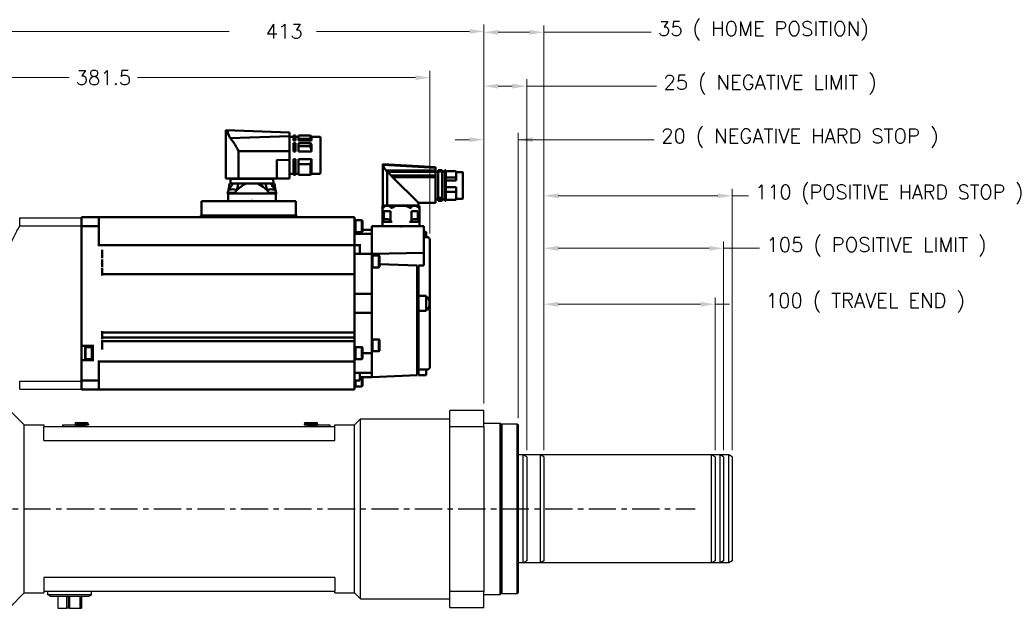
# Model space of a CAD drawing. Extents: x 25137 to 26822, y -9043 to -7855.
# Tile 3 of 21: x 25639 to 26214, y -8673 to -8330. Entities that reach past the tile are written whole.
import ezdxf

# ---------------------------------------------------------------- set-up
doc = ezdxf.new("R2010")
doc.units = 0
doc.header["$LTSCALE"] = 25.4
doc.linetypes.add('CENTER', pattern=[2, 1.25, -0.25, 0.25, -0.25])
doc.layers.get('0').update_dxf_attribs({"linetype": 'CONTINUOUS'})
doc.layers.get('Defpoints').update_dxf_attribs({"linetype": 'CONTINUOUS'})
for name, color, linetype, lineweight in [('2d ConnectionPoints', 7, 'CONTINUOUS', 50), ('AM_0', 7, 'CONTINUOUS', 50), ('ATA-DIM', 252, 'CONTINUOUS', 25)]:
    doc.layers.add(name, color=color, linetype=linetype, lineweight=lineweight)
doc.layers.add('ATA-CENTER', color=133, linetype='CENTER')
doc.styles.get("Standard").update_dxf_attribs({"font": 'simplex.shx'})
doc.dimstyles.new('ata_A1', dxfattribs={"dimtxt": 4.2, "dimasz": 4.2, "dimexe": 2, "dimexo": 2, "dimgap": 2, "dimtad": 0, "dimtih": 1, "dimtoh": 1, "dimdec": 6, "dimdsep": 46, "dimtxsty": 'Standard', "dimcen": 0, "dimclrd": 252, "dimclre": 252, "dimclrt": 4, "dimadec": 6, "dimazin": 2, "dimtfac": 1, "dimtdec": 6, "dimtofl": 0, "dimtmove": 0, "dimatfit": 3, "dimfxl": 0, "dimtolj": 1, "dimtzin": 0, "dimlwd": 0, "dimlwe": 0, "dimarcsym": 0})

# ---------------------------------------------------------------- blocks, each defined once
blk = doc.blocks.new('1_AGC047N0000150A000_EC_0_in_MSMF204L1H9M_0')
at = {"layer": 'AM_0'}
for p, q in [((-206.75, 79.14), (-176.23, 80.94)), ((-196.75, 80.1), (-176, 81.35)), ((-176, 81.35), (-176, 57.1)), ((-222.75, 76.42), (-222.75, 61.28)), ((-218.85, 76.62), (-222.55, 76.62)), ((-218.85, 77.25), (-218.85, 71.72)), ((-212.75, 77.25), (-218.85, 77.25)), ((-212.15, 77.85), (-212.75, 77.85)), ((-212.75, 77.85), (-212.75, 59.85)), ((-212.15, 76.9), (-212.75, 76.9)), ((-212.15, 77.85), (-212.15, 59.85)), ((-210.65, 76.95), (-212.15, 76.95)), ((-208.25, 77.85), (-210.65, 77.85)), ((-210.65, 77.85), (-210.65, 59.85)), ((-208.25, 76.9), (-210.65, 76.9)), ((-208.25, 77.85), (-208.25, 61.52)), ((-206.75, 76.85), (-208.25, 76.85)), ((-196.75, 80.1), (-206.75, 79.49)), ((-206.75, 79.5), (-206.75, 58.6)), ((-206.75, 77.6), (-177.82, 77.6)), ((-206.75, 76.8), (-178.54, 76.8)), ((-178.58, 76.77), (-180.78, 74.57)), ((-178.58, 76.77), (-178.54, 76.8)), ((-178.58, 76.77), (-178.58, 57.1)), ((-218.85, 73.38), (-212.75, 73.38)), ((-218.85, 71.72), (-212.75, 71.72)), ((-206.75, 74.57), (-180.78, 74.57)), ((-206.75, 73.68), (-181.67, 73.68)), ((-181.67, 73.68), (-196.75, 58.6)), ((-218.85, 67.77), (-218.85, 60.45)), ((-218.85, 67.77), (-212.75, 67.77)), ((-218.85, 65.08), (-212.75, 65.08)), ((-222.55, 61.08), (-218.85, 61.08)), ((-218.85, 60.45), (-212.75, 60.45)), ((-212.15, 61.52), (-212.75, 61.52)), ((-212.15, 61.2), (-212.75, 61.2)), ((-212.15, 59.93), (-212.75, 59.93)), ((-212.75, 59.85), (-212.15, 59.85)), ((-212.15, 60.75), (-210.65, 60.75)), ((-208.25, 61.52), (-210.65, 61.52)), ((-208.25, 60.96), (-210.65, 60.96)), ((-208.25, 59.93), (-210.65, 59.93)), ((-210.65, 59.85), (-208.25, 59.85)), ((-208.25, 60.96), (-208.25, 59.85)), ((-208.25, 60.85), (-206.75, 60.85)), ((-206.75, 58.6), (-196.75, 58.6)), ((-196.75, 58.6), (-196.75, 57.1)), ((-197.3, 56.99), (-197.3, 45)), ((-197.15, 57), (-175.85, 57)), ((-196.75, 57.1), (-176, 57.1)), ((-196.1, 56.57), (-196.69, 56.05)), ((-196.44, 49), (-196.44, 53.8)), ((-196.44, 53.8), (-192.62, 53.8)), ((-196.35, 57.1), (-196.35, 57)), ((-192.52, 56.05), (-192.77, 56.57)), ((-192.62, 53.8), (-192.62, 47.5)), ((-190.36, 56.57), (-191.6, 55.89)), ((-180.23, 56.57), (-180.48, 56.05)), ((-180.38, 47.5), (-180.38, 53.8)), ((-180.38, 53.8), (-176.56, 53.8)), ((-176.31, 56.05), (-176.9, 56.57)), ((-176.65, 57), (-176.65, 57.1)), ((-176.56, 53.8), (-176.56, 49)), ((-175.7, 56.57), (-175.7, 45)), ((-197.3, 47.5), (-191.6, 47.5)), ((-197.08, 48.28), (-197.15, 47.5)), ((-192.65, 47.5), (-192.72, 48.28)), ((-181.4, 47.5), (-175.7, 47.5)), ((-180.28, 48.28), (-180.35, 47.5)), ((-175.85, 47.5), (-175.92, 48.28))]:
    blk.add_line(p, q, dxfattribs=at)
for points in [[(-176.23, 80.94), (-176.31, 80.48), (-176.42, 80.04), (-176.57, 79.61), (-176.76, 79.2)], [(-176.23, 80.94), (-176.2, 81.08), (-176.15, 81.19), (-176.1, 81.26), (-176.08, 81.27)], [(-176, 81.31), (-176.01, 81.3), (-176.02, 81.29), (-176.05, 81.28), (-176.08, 81.27)], [(-178.54, 76.8), (-178.43, 76.86), (-178.33, 76.94), (-178.22, 77.02), (-178.13, 77.11), (-178.04, 77.21), (-177.97, 77.32), (-177.9, 77.43), (-177.84, 77.56), (-177.82, 77.6)], [(-177.82, 77.6), (-177.53, 77.97), (-177.26, 78.35), (-177, 78.76), (-176.76, 79.2)], [(-180.78, 74.57), (-180.99, 74.18), (-181.4, 73.82), (-181.67, 73.68)], [(-196.69, 56.05), (-196.91, 55.87), (-197.08, 55.77), (-197.19, 55.75), (-197.26, 55.78), (-197.3, 55.85), (-197.3, 55.89)], [(-196.1, 56.57), (-195.69, 56.82), (-194.88, 56.99), (-194.62, 57)], [(-193.39, 57), (-193.04, 56.9), (-192.82, 56.67), (-192.77, 56.57)], [(-191.6, 55.89), (-191.81, 55.79), (-192.04, 55.75), (-192.22, 55.77), (-192.36, 55.84), (-192.51, 56.02), (-192.52, 56.05)], [(-190.36, 56.57), (-189.5, 56.83), (-188, 56.98), (-186.5, 56.99), (-184.5, 56.94), (-183.76, 56.87), (-183.03, 56.72), (-182.64, 56.57)], [(-181.4, 55.89), (-181.6, 56.02), (-182.64, 56.57)], [(-180.48, 56.05), (-180.61, 55.87), (-180.77, 55.77), (-180.94, 55.75), (-181.14, 55.78), (-181.33, 55.85), (-181.4, 55.89)], [(-180.23, 56.57), (-180.06, 56.82), (-179.72, 56.99), (-179.61, 57)], [(-178.38, 57), (-177.55, 56.9), (-177.02, 56.67), (-176.9, 56.57)], [(-175.7, 55.89), (-175.72, 55.79), (-175.8, 55.75), (-175.92, 55.77), (-176.05, 55.84), (-176.28, 56.02), (-176.31, 56.05)], [(-175.7, 56.57), (-175.7, 56.83), (-175.7, 56.98), (-175.7, 56.99), (-175.7, 56.99)]]:
    blk.add_lwpolyline(points, dxfattribs=at)
for centre, radius, start, end in [((-222.55, 76.42), 0.2, 90, 180), ((-222.55, 61.28), 0.2, 180, 270), ((-197.15, 56), 1, 90, 98.65376), ((-175.85, 56), 1, 81.33315, 90), ((-196.28, 48.21), 0.8, 105.44271, 175), ((-194.9, 43.2), 6, 74.55728, 105.44272), ((-193.52, 48.21), 0.8, 5, 74.55729), ((-179.48, 48.21), 0.8, 105.44271, 175), ((-178.1, 43.2), 6, 74.55728, 105.44272), ((-176.72, 48.21), 0.8, 5, 74.55729)]:
    blk.add_arc(centre, radius, start, end, dxfattribs=at)
blk = doc.blocks.new('2_BGC106N00001200000_0_in_MSMF204L1H9M_0')
at = {"layer": 'AM_0'}
for p, q in [((-133.62, 98.05), (-134.37, 97.3)), ((-126.62, 98.05), (-133.62, 98.05)), ((-133.62, 96.11), (-133.62, 98.05)), ((-126.62, 98.05), (-126.62, 95.12)), ((-123.77, 98.05), (-125.02, 98.05)), ((-125.02, 98.05), (-125.02, 95.12)), ((-123.77, 98.05), (-123.77, 95.12)), ((-121.37, 99.78), (-84.3, 101.2)), ((-121.37, 99.78), (-121.37, 72.95)), ((-84.3, 72.95), (-84.3, 101.2)), ((-139.57, 96.8), (-139.57, 76.2)), ((-134.37, 97.3), (-139.07, 97.3)), ((-134.37, 97.3), (-134.37, 95.12)), ((-134.37, 95.12), (-133.62, 96.11)), ((-134.37, 95.12), (-126.62, 95.12)), ((-133.62, 93.49), (-134.37, 93)), ((-134.37, 93), (-134.37, 88.73)), ((-133.62, 96.11), (-126.62, 96.11)), ((-133.62, 93.49), (-126.62, 93.49)), ((-133.62, 91.71), (-133.62, 93.49)), ((-125.02, 97.3), (-126.62, 97.3)), ((-126.62, 93.49), (-126.62, 88.73)), ((-123.77, 96.11), (-125.02, 96.11)), ((-123.77, 95.12), (-125.02, 95.12)), ((-125.02, 93.49), (-125.02, 88.73)), ((-123.77, 93.49), (-125.02, 93.49)), ((-121.37, 97.3), (-123.77, 97.3)), ((-123.77, 93.49), (-123.77, 88.73)), ((-121.37, 97.69), (-86.81, 96.46)), ((-134.37, 88.73), (-126.62, 88.73)), ((-133.62, 91.71), (-126.62, 91.71)), ((-123.77, 91.71), (-125.02, 91.71)), ((-123.77, 88.73), (-125.02, 88.73)), ((-121.37, 88.76), (-91.62, 88.76)), ((-91.62, 88.76), (-91.62, 72.95)), ((-134.37, 84.27), (-126.62, 84.27)), ((-134.37, 84.27), (-134.37, 75.7)), ((-133.62, 81.29), (-126.62, 81.29)), ((-133.62, 74.95), (-133.62, 81.29)), ((-126.62, 84.27), (-126.62, 74.95)), ((-125.02, 84.27), (-125.02, 74.95)), ((-123.77, 84.27), (-125.02, 84.27)), ((-123.77, 81.29), (-125.02, 81.29)), ((-123.77, 84.27), (-123.77, 74.95)), ((-114, 83.69), (-121.37, 83.64)), ((-114, 83.69), (-114, 72.95)), ((-139.07, 75.7), (-134.37, 75.7)), ((-134.37, 75.7), (-133.62, 74.95)), ((-133.62, 74.95), (-126.62, 74.95)), ((-126.62, 75.7), (-125.02, 75.7)), ((-125.02, 74.95), (-123.77, 74.95)), ((-123.77, 75.7), (-121.37, 75.7)), ((-121.37, 72.95), (-84.3, 72.95)), ((-112.7, 69.9), (-113.17, 66.04)), ((-86.3, 69.9), (-112.7, 69.9)), ((-111.95, 72.6), (-112, 69.9)), ((-111.95, 72.6), (-87.05, 72.6)), ((-111.55, 72.95), (-111.55, 72.6)), ((-107.65, 69.44), (-107.68, 69.9)), ((-91.32, 69.9), (-91.35, 69.45)), ((-87.45, 72.6), (-87.45, 72.95)), ((-87, 69.9), (-87.05, 72.6)), ((-85.83, 66.02), (-86.3, 69.9)), ((-113.78, 64.58), (-113.78, 64.2)), ((-108.97, 64.58), (-113.78, 64.58)), ((-85.23, 64.2), (-113.78, 64.2)), ((-113.45, 65.43), (-113.53, 64.58)), ((-113.4, 64.2), (-113.47, 59.7)), ((-85.23, 64.58), (-90.03, 64.58)), ((-85.6, 64.2), (-85.53, 59.7)), ((-85.48, 64.58), (-85.55, 65.43)), ((-85.23, 64.2), (-85.23, 64.58))]:
    blk.add_line(p, q, dxfattribs=at)
for points in [[(-86.81, 96.46), (-86.12, 97.67), (-85.63, 99.05), (-85.49, 99.68), (-85.34, 100.29), (-85.23, 100.55), (-85.1, 100.67), (-84.64, 100.98), (-84.39, 101.14), (-84.3, 101.2)], [(-91.62, 88.76), (-91.07, 90.14), (-90.38, 91.45), (-89.69, 92.56), (-88.97, 93.62), (-87.87, 95.11), (-86.81, 96.46)], [(-134.37, 88.73), (-134.14, 90), (-133.78, 91.26), (-133.62, 91.71)], [(-133.62, 81.29), (-134.08, 82.75), (-134.37, 84.27)], [(-110.37, 69.9), (-111.07, 69.1), (-111.72, 68.23), (-112.52, 66.97), (-112.94, 66.21)], [(-108.78, 65.72), (-107.44, 66.91), (-106.04, 68.03), (-104.52, 69.06), (-102.89, 69.9)], [(-108.78, 65.72), (-108.52, 66.2), (-108.07, 67.28), (-107.77, 68.38), (-107.66, 69.15), (-107.65, 69.44)], [(-96.11, 69.9), (-94.87, 69.29), (-93.7, 68.56), (-91.46, 66.83), (-90.21, 65.7)], [(-91.35, 69.45), (-91.33, 69.1), (-91.2, 68.22), (-90.82, 66.98), (-90.21, 65.7)], [(-86.04, 66.18), (-86.05, 66.2), (-86.65, 67.27), (-87.37, 68.37), (-87.96, 69.15), (-88.62, 69.9)], [(-108.78, 65.72), (-109, 64.37), (-109.03, 64.2)], [(-89.96, 64.2), (-90.18, 65.51), (-90.21, 65.7)]]:
    blk.add_lwpolyline(points, dxfattribs=at)
for centre, radius, start, end in [((-139.07, 96.8), 0.5, 90, 180), ((-139.07, 76.2), 0.5, 180, 270), ((-112.45, 65.34), 1, 106.25703, 175), ((-110.78, 59.58), 7, 73.74297, 106.25703), ((-109.1, 65.34), 1, 56.12738, 73.74297), ((-89.9, 65.34), 1, 106.25703, 122.35528), ((-88.23, 59.58), 7, 73.74297, 106.25703), ((-86.55, 65.34), 1, 5, 73.74297)]:
    blk.add_arc(centre, radius, start, end, dxfattribs=at)
blk = doc.blocks.new('*D14236')
at = {"layer": 'ATA-DIM', "color": 252, "lineweight": 0}
for p, q in [((25497.12, -8429.89), (25497.12, -8359.62)), ((25878.62, -8454.68), (25878.62, -8359.62)), ((25505.52, -8363.62), (25667.87, -8363.62)), ((25870.22, -8363.62), (25707.87, -8363.62))]:
    blk.add_line(p, q, dxfattribs=at)
at = {"layer": 'ATA-DIM', "color": 252}
for points in [[(25505.52, -8362.22), (25505.52, -8365.02), (25497.12, -8363.62)], [(25870.22, -8365.02), (25870.22, -8362.22), (25878.62, -8363.62)]]:
    blk.add_solid(points, dxfattribs=at)
at = {"layer": 'Defpoints', "color": 0}
for p in [(25878.62, -8363.62), (25497.12, -8433.89), (25878.62, -8458.68)]:
    blk.add_point(p, dxfattribs=at)
at = {"layer": 'ATA-DIM', "color": 4, "ltscale": 0.2, "insert": (25687.87, -8363.62), "char_height": 8.4, "attachment_point": 5}
blk.add_mtext('\\A1;381.5', dxfattribs=at)
blk = doc.blocks.new('*D14215')
at = {"layer": 'ATA-DIM', "color": 252, "lineweight": 0}
for p, q in [((25497.12, -8429.89), (25497.12, -8332.64)), ((25910.12, -8553.89), (25910.12, -8332.64)), ((25505.52, -8336.64), (25761.33, -8336.64)), ((25901.72, -8336.64), (25812.26, -8336.64))]:
    blk.add_line(p, q, dxfattribs=at)
at = {"layer": 'ATA-DIM', "color": 252}
for points in [[(25505.52, -8335.24), (25505.52, -8338.04), (25497.12, -8336.64)], [(25901.72, -8338.04), (25901.72, -8335.24), (25910.12, -8336.64)]]:
    blk.add_solid(points, dxfattribs=at)
at = {"layer": 'Defpoints', "color": 0}
for p in [(25910.12, -8336.64), (25497.12, -8433.89), (25910.12, -8557.89)]:
    blk.add_point(p, dxfattribs=at)
at = {"layer": 'ATA-DIM', "color": 4, "ltscale": 0.2, "insert": (25765.33, -8332.44), "char_height": 8.4, "attachment_point": 1}
blk.add_mtext('\\A1;   413', dxfattribs=at)
blk = doc.blocks.new('*D14222')
at = {"layer": 'ATA-DIM', "color": 252, "lineweight": 0}
for p, q in [((25945.12, -8581.04), (25945.12, -8459.24)), ((26050.12, -8581.04), (26050.12, -8459.24)), ((25953.52, -8463.24), (26041.72, -8463.24)), ((26050.12, -8463.24), (26071.14, -8463.24))]:
    blk.add_line(p, q, dxfattribs=at)
at = {"layer": 'ATA-DIM', "color": 252}
for points in [[(25953.52, -8461.84), (25953.52, -8464.64), (25945.12, -8463.24)], [(26041.72, -8464.64), (26041.72, -8461.84), (26050.12, -8463.24)]]:
    blk.add_solid(points, dxfattribs=at)
at = {"layer": 'Defpoints', "color": 0}
for p in [(26050.12, -8463.24), (25945.12, -8585.04), (26050.12, -8585.04)]:
    blk.add_point(p, dxfattribs=at)
at = {"layer": 'ATA-DIM', "color": 4, "ltscale": 0.2, "insert": (26075.14, -8456.86), "char_height": 8.4, "attachment_point": 1}
blk.add_mtext('\\A1;105 ( POSITIVE LIMIT )', dxfattribs=at)
blk = doc.blocks.new('*D14220')
at = {"layer": 'ATA-DIM', "color": 252, "lineweight": 0}
for p, q in [((25945.12, -8581.04), (25945.12, -8428.59)), ((26055.12, -8581.04), (26055.12, -8428.59)), ((25953.52, -8432.59), (26046.72, -8432.59)), ((26055.12, -8432.59), (26064.62, -8432.59))]:
    blk.add_line(p, q, dxfattribs=at)
at = {"layer": 'ATA-DIM', "color": 252}
for points in [[(25953.52, -8431.19), (25953.52, -8433.99), (25945.12, -8432.59)], [(26046.72, -8433.99), (26046.72, -8431.19), (26055.12, -8432.59)]]:
    blk.add_solid(points, dxfattribs=at)
at = {"layer": 'Defpoints', "color": 0}
for p in [(26055.12, -8432.59), (25945.12, -8585.04), (26055.12, -8585.04)]:
    blk.add_point(p, dxfattribs=at)
at = {"layer": 'ATA-DIM', "color": 4, "ltscale": 0.2, "insert": (26068.62, -8426.21), "char_height": 8.4, "attachment_point": 1}
blk.add_mtext('\\A1;110 (POSITIVE HARD STOP )', dxfattribs=at)
blk = doc.blocks.new('*D14219')
at = {"layer": 'ATA-DIM', "color": 252, "lineweight": 0}
for p, q in [((25945.12, -8581.04), (25945.12, -8491.89)), ((26045.12, -8581.04), (26045.12, -8491.89)), ((25953.52, -8495.89), (26036.72, -8495.89)), ((26045.12, -8495.89), (26053.52, -8495.89))]:
    blk.add_line(p, q, dxfattribs=at)
at = {"layer": 'ATA-DIM', "color": 252}
for points in [[(25953.52, -8494.49), (25953.52, -8497.29), (25945.12, -8495.89)], [(26036.72, -8497.29), (26036.72, -8494.49), (26045.12, -8495.89)]]:
    blk.add_solid(points, dxfattribs=at)
at = {"layer": 'Defpoints', "color": 0}
for p in [(26045.12, -8495.89), (25945.12, -8585.04), (26045.12, -8585.04)]:
    blk.add_point(p, dxfattribs=at)
at = {"layer": 'ATA-DIM', "color": 4, "ltscale": 0.2, "insert": (26057.52, -8489.51), "char_height": 8.4, "attachment_point": 1}
blk.add_mtext('\\A1;   100 ( TRAVEL END )', dxfattribs=at)
blk = doc.blocks.new('*D14218')
at = {"layer": 'ATA-DIM', "color": 252, "lineweight": 0}
for p, q in [((25910.12, -8553.89), (25910.12, -8333.16)), ((25945.12, -8581.04), (25945.12, -8333.16)), ((25918.52, -8337.16), (25936.72, -8337.16)), ((25945.12, -8337.16), (26007.8, -8337.16))]:
    blk.add_line(p, q, dxfattribs=at)
at = {"layer": 'ATA-DIM', "color": 252}
for points in [[(25918.52, -8335.76), (25918.52, -8338.56), (25910.12, -8337.16)], [(25936.72, -8338.56), (25936.72, -8335.76), (25945.12, -8337.16)]]:
    blk.add_solid(points, dxfattribs=at)
at = {"layer": 'Defpoints', "color": 0}
for p in [(25945.12, -8337.16), (25910.12, -8557.89), (25945.12, -8585.04)]:
    blk.add_point(p, dxfattribs=at)
at = {"layer": 'ATA-DIM', "color": 4, "ltscale": 0.2, "insert": (26011.8, -8330.77), "char_height": 8.4, "attachment_point": 1}
blk.add_mtext('\\A1;35 ( HOME POSITION)', dxfattribs=at)
blk = doc.blocks.new('*D14217')
at = {"layer": 'ATA-DIM', "color": 252, "lineweight": 0}
for p, q in [((25910.12, -8553.89), (25910.12, -8364.58)), ((25935.12, -8581.04), (25935.12, -8364.58)), ((25918.52, -8368.58), (25926.72, -8368.58)), ((25935.12, -8368.58), (26011.02, -8368.58))]:
    blk.add_line(p, q, dxfattribs=at)
at = {"layer": 'ATA-DIM', "color": 252}
for points in [[(25918.52, -8367.18), (25918.52, -8369.98), (25910.12, -8368.58)], [(25926.72, -8369.98), (25926.72, -8367.18), (25935.12, -8368.58)]]:
    blk.add_solid(points, dxfattribs=at)
at = {"layer": 'Defpoints', "color": 0}
for p in [(25935.12, -8368.58), (25910.12, -8557.89), (25935.12, -8585.04)]:
    blk.add_point(p, dxfattribs=at)
at = {"layer": 'ATA-DIM', "color": 4, "ltscale": 0.2, "insert": (26015.02, -8362.2), "char_height": 8.4, "attachment_point": 1}
blk.add_mtext('\\A1;25 ( NEGATIVE LIMIT )', dxfattribs=at)
blk = doc.blocks.new('*D14216')
at = {"layer": 'ATA-DIM', "color": 252, "lineweight": 0}
for p, q in [((25910.12, -8553.89), (25910.12, -8395.84)), ((25930.12, -8562.39), (25930.12, -8395.84)), ((25901.72, -8399.84), (25893.32, -8399.84)), ((25930.12, -8399.84), (26009.66, -8399.84)), ((25938.52, -8399.84), (25946.92, -8399.84))]:
    blk.add_line(p, q, dxfattribs=at)
at = {"layer": 'ATA-DIM', "color": 252}
for points in [[(25901.72, -8401.24), (25901.72, -8398.44), (25910.12, -8399.84)], [(25938.52, -8398.44), (25938.52, -8401.24), (25930.12, -8399.84)]]:
    blk.add_solid(points, dxfattribs=at)
at = {"layer": 'Defpoints', "color": 0}
for p in [(25930.12, -8399.84), (25910.12, -8557.89), (25930.12, -8566.39)]:
    blk.add_point(p, dxfattribs=at)
at = {"layer": 'ATA-DIM', "color": 4, "ltscale": 0.2, "insert": (26013.66, -8393.46), "char_height": 8.4, "attachment_point": 1}
blk.add_mtext('\\A1;20 ( NEGATIVE HARD STOP )', dxfattribs=at)

msp = doc.modelspace()

# ---------------------------------------------------------------- linework, layer by layer
for p, q in [((25638.9649487, -8445.3856289), (25675.1198047, -8445.3856289)), ((25638.9649487, -8450.039736), (25638.9649487, -8445.3856289)), ((25638.9649487, -8450.039736), (25675.1198047, -8450.039736)), ((25675.1198047, -8450.039736), (25675.1198047, -8540.7315217)), ((25675.1198047, -8540.7315217), (25675.1198047, -8471.1356289)), ((25638.9649487, -8540.7315217), (25675.1198047, -8540.7315217)), ((25638.9649487, -8545.3856289), (25638.9649487, -8540.7315217)), ((25638.9649487, -8545.3856289), (25675.1198047, -8545.3856289)), ((25675.1198047, -8540.7315217), (25675.1198047, -8545.3856289)), ((25675.1198047, -8545.3856289), (25675.1198047, -8540.7315217)), ((25641.6198047, -8566.3856289), (25633.1198047, -8557.8856289)), ((25834.6198047, -8566.3856289), (25838.1198047, -8562.8856289)), ((25838.1198047, -8562.8856289), (25890.1198047, -8562.8856289)), ((25838.1198047, -8667.8856289), (25838.1198047, -8562.8856289)), ((25910.1198047, -8557.8856289), (25890.1198047, -8557.8856289)), ((25890.1198047, -8567.2322281), (25890.1198047, -8557.8856289)), ((25910.1198047, -8567.2322281), (25910.1198047, -8557.8856289)), ((25641.6198047, -8566.3856289), (25653.1198047, -8566.3856289)), ((25641.6198047, -8664.3856289), (25641.6198047, -8566.3856289)), ((25653.1198047, -8566.3856289), (25653.1198047, -8567.3856289)), ((25653.1198047, -8575.3856289), (25653.1198047, -8567.3856289)), ((25823.1198047, -8567.3856289), (25653.1198047, -8567.3856289)), ((25664.1198047, -8566.2856289), (25664.3198047, -8566.2856289)), ((25664.1198047, -8566.7856289), (25664.1198047, -8566.2856289)), ((25664.1198047, -8566.7856289), (25664.3198047, -8566.7856289)), ((25664.1198047, -8567.3856289), (25664.1198047, -8566.7856289)), ((25664.3198047, -8566.2856289), (25671.9198047, -8566.2856289)), ((25664.3198047, -8566.2856289), (25664.3198047, -8567.3856289)), ((25664.3348047, -8566.2956289), (25671.9048047, -8566.2956289)), ((25664.3348047, -8566.2956289), (25664.3348047, -8567.2956289)), ((25664.3348047, -8567.2956289), (25671.9048047, -8567.2956289)), ((25664.3348047, -8567.3856289), (25664.3348047, -8567.2956289)), ((25671.1198047, -8565.8856289), (25671.1198047, -8566.2856289)), ((25679.1198047, -8565.8856289), (25671.1198047, -8565.8856289)), ((25671.9048047, -8567.2956289), (25671.9048047, -8566.2956289)), ((25671.9048047, -8567.2956289), (25671.9048047, -8567.3856289)), ((25671.9198047, -8567.3856289), (25671.9198047, -8566.2856289)), ((25671.9198047, -8566.2856289), (25672.1198047, -8566.2856289)), ((25671.9198047, -8566.7856289), (25672.1198047, -8566.7856289)), ((25672.1198047, -8564.8856289), (25678.1198047, -8564.8856289)), ((25672.1198047, -8566.2856289), (25672.1198047, -8566.7856289)), ((25672.1198047, -8566.3856289), (25679.1198047, -8566.3856289)), ((25672.1198047, -8566.7856289), (25672.1198047, -8567.3856289)), ((25673.1198047, -8566.5856289), (25673.1198047, -8567.3856289)), ((25673.1198047, -8566.5856289), (25677.1198047, -8566.5856289)), ((25677.1198047, -8566.5856289), (25677.1198047, -8567.3856289)), ((25679.1198047, -8565.8856289), (25679.1198047, -8566.3856289)), ((25805.1198047, -8565.8856289), (25805.1198047, -8566.3856289)), ((25813.1198047, -8565.8856289), (25805.1198047, -8565.8856289)), ((25805.1198047, -8566.3856289), (25812.1198047, -8566.3856289)), ((25806.1198047, -8564.8856289), (25812.1198047, -8564.8856289)), ((25807.1198047, -8566.5856289), (25807.1198047, -8567.3856289)), ((25807.1198047, -8566.5856289), (25811.1198047, -8566.5856289)), ((25811.1198047, -8566.5856289), (25811.1198047, -8567.3856289)), ((25812.1198047, -8566.2856289), (25812.3198047, -8566.2856289)), ((25812.1198047, -8566.7856289), (25812.1198047, -8566.2856289)), ((25812.1198047, -8566.7856289), (25812.3198047, -8566.7856289)), ((25812.1198047, -8567.3856289), (25812.1198047, -8566.7856289)), ((25812.3198047, -8566.2856289), (25819.9198047, -8566.2856289)), ((25812.3198047, -8566.2856289), (25812.3198047, -8567.3856289)), ((25812.3348047, -8566.2956289), (25819.9048047, -8566.2956289)), ((25812.3348047, -8566.2956289), (25812.3348047, -8567.2956289)), ((25812.3348047, -8567.2956289), (25819.9048047, -8567.2956289)), ((25812.3348047, -8567.3856289), (25812.3348047, -8567.2956289)), ((25813.1198047, -8565.8856289), (25813.1198047, -8566.2856289)), ((25819.9048047, -8567.2956289), (25819.9048047, -8566.2956289)), ((25819.9048047, -8567.2956289), (25819.9048047, -8567.3856289)), ((25819.9198047, -8567.3856289), (25819.9198047, -8566.2856289)), ((25819.9198047, -8566.2856289), (25820.1198047, -8566.2856289)), ((25819.9198047, -8566.7856289), (25820.1198047, -8566.7856289)), ((25820.1198047, -8566.2856289), (25820.1198047, -8566.7856289)), ((25820.1198047, -8566.7856289), (25820.1198047, -8567.3856289)), ((25823.1198047, -8566.3856289), (25834.6198047, -8566.3856289)), ((25823.1198047, -8567.3856289), (25823.1198047, -8566.3856289)), ((25823.1198047, -8575.3856289), (25823.1198047, -8567.3856289)), ((25834.6198047, -8664.3856289), (25834.6198047, -8566.3856289)), ((25890.1198047, -8567.2322281), (25910.1198047, -8567.2322281)), ((25890.1198047, -8663.5390296), (25890.1198047, -8567.2322281)), ((25910.1198047, -8565.3856289), (25919.6198047, -8565.3856289)), ((25910.1198047, -8567.2322281), (25910.1198047, -8663.5390296)), ((25920.1198047, -8565.8856289), (25919.6198047, -8565.3856289)), ((25919.6198047, -8665.3856289), (25919.6198047, -8565.3856289)), ((25920.1198047, -8566.3856289), (25920.6198047, -8565.8856289)), ((25920.1198047, -8565.8856289), (25920.1198047, -8664.8856289)), ((25929.6198047, -8565.8856289), (25920.6198047, -8565.8856289)), ((25920.6198047, -8565.8856289), (25920.6198047, -8664.8856289)), ((25930.1198047, -8566.3856289), (25929.6198047, -8565.8856289)), ((25929.6198047, -8664.8856289), (25929.6198047, -8565.8856289)), ((25930.1198047, -8566.3856289), (25930.1198047, -8664.3856289)), ((25653.1198047, -8575.3856289), (25823.1198047, -8575.3856289)), ((25943.1198047, -8583.8856289), (25930.1198047, -8583.8856289)), ((25945.1198047, -8585.0403294), (25943.1198047, -8583.8856289)), ((25943.1198047, -8646.8856289), (25943.1198047, -8583.8856289)), ((25945.1198047, -8585.0403294), (25945.1198047, -8645.7309283)), ((25943.1198047, -8646.8856289), (25930.1198047, -8646.8856289)), ((25945.1198047, -8645.7309283), (25943.1198047, -8646.8856289)), ((25653.1198047, -8655.3856289), (25653.1198047, -8663.3856289)), ((25823.1198047, -8655.3856289), (25653.1198047, -8655.3856289)), ((25823.1198047, -8655.3856289), (25823.1198047, -8663.3856289)), ((25641.6198047, -8664.3856289), (25633.1198047, -8672.8856289)), ((25641.6198047, -8664.3856289), (25653.1198047, -8664.3856289)), ((25653.1198047, -8663.3856289), (25653.1198047, -8664.3856289)), ((25653.1198047, -8663.3856289), (25823.1198047, -8663.3856289)), ((25655.4198047, -8665.5918814), (25655.4198047, -8663.3856289)), ((25656.7946157, -8666.3856289), (25655.4198047, -8665.5918814)), ((25680.8198047, -8665.5918814), (25655.4198047, -8665.5918814)), ((25656.7946157, -8666.3856289), (25679.4449938, -8666.3856289)), ((25661.2359617, -8666.3856289), (25661.2359617, -8673.3856289)), ((25666.5257348, -8673.3856289), (25666.5257348, -8666.3856289)), ((25667.2341965, -8666.3856289), (25667.2341965, -8673.3856289)), ((25667.4157465, -8673.3856289), (25667.4157465, -8666.3856289)), ((25668.1154013, -8666.3856289), (25668.1154013, -8673.3856289)), ((25674.1520021, -8666.3856289), (25674.1520021, -8673.3856289)), ((25674.4870499, -8673.3856289), (25674.4870499, -8666.3856289)), ((25674.6685999, -8666.3856289), (25674.6685999, -8673.3856289)), ((25675.0036478, -8666.3856289), (25675.0036478, -8673.3856289)), ((25679.4449938, -8666.3856289), (25680.8198047, -8665.5918814)), ((25680.8198047, -8665.5918814), (25680.8198047, -8663.3856289)), ((25823.1198047, -8664.3856289), (25823.1198047, -8663.3856289)), ((25823.1198047, -8664.3856289), (25834.6198047, -8664.3856289)), ((25834.6198047, -8664.3856289), (25838.1198047, -8667.8856289)), ((25910.1198047, -8663.5390296), (25890.1198047, -8663.5390296)), ((25890.1198047, -8672.8856289), (25890.1198047, -8663.5390296)), ((25910.1198047, -8672.8856289), (25910.1198047, -8663.5390296)), ((25910.1198047, -8665.3856289), (25919.6198047, -8665.3856289)), ((25920.1198047, -8664.8856289), (25919.6198047, -8665.3856289)), ((25920.1198047, -8664.3856289), (25920.6198047, -8664.8856289)), ((25929.6198047, -8664.8856289), (25920.6198047, -8664.8856289)), ((25930.1198047, -8664.3856289), (25929.6198047, -8664.8856289)), ((25838.1198047, -8667.8856289), (25890.1198047, -8667.8856289)), ((25661.2359617, -8673.3856289), (25666.5257348, -8673.3856289)), ((25667.2341965, -8673.3856289), (25666.5257348, -8673.3856289)), ((25667.4157465, -8673.3856289), (25667.2341965, -8673.3856289)), ((25668.1154013, -8673.3856289), (25667.4157465, -8673.3856289)), ((25668.1154013, -8673.3856289), (25674.1520021, -8673.3856289)), ((25674.1520021, -8673.3856289), (25674.4870499, -8673.3856289)), ((25674.6685999, -8673.3856289), (25674.4870499, -8673.3856289)), ((25674.6685999, -8673.3856289), (25675.0036478, -8673.3856289)), ((25890.1198047, -8672.8856289), (25910.1198047, -8672.8856289))]:
    msp.add_line(p, q)
at = {"color": 251}
for p, q in [((26053.1198047, -8583.8856289), (25930.1198047, -8583.8856289)), ((26048.1198047, -8583.8856289), (25930.1198047, -8583.8856289)), ((25935.1198047, -8585.0403294), (25933.1198047, -8583.8856289)), ((25933.1198047, -8646.8856289), (25933.1198047, -8583.8856289)), ((25935.1198047, -8585.0403294), (25935.1198047, -8645.7309283)), ((26053.1198047, -8583.8856289), (25980.1198047, -8583.8856289)), ((26045.1198047, -8585.0403294), (26043.1198047, -8583.8856289)), ((26043.1198047, -8646.8856289), (26043.1198047, -8583.8856289)), ((26045.1198047, -8585.0403294), (26045.1198047, -8645.7309283)), ((26050.1198047, -8585.0403294), (26048.1198047, -8583.8856289)), ((26048.1198047, -8646.8856289), (26048.1198047, -8583.8856289)), ((26050.1198047, -8585.0403294), (26050.1198047, -8645.7309283)), ((26055.1198047, -8585.0403294), (26053.1198047, -8583.8856289)), ((26053.1198047, -8646.8856289), (26053.1198047, -8583.8856289)), ((26055.1198047, -8585.0403294), (26055.1198047, -8645.7309283)), ((26053.1198047, -8646.8856289), (25930.1198047, -8646.8856289)), ((26048.1198047, -8646.8856289), (25930.1198047, -8646.8856289)), ((25935.1198047, -8645.7309283), (25933.1198047, -8646.8856289)), ((26053.1198047, -8646.8856289), (25980.1198047, -8646.8856289)), ((26045.1198047, -8645.7309283), (26043.1198047, -8646.8856289)), ((26050.1198047, -8645.7309283), (26048.1198047, -8646.8856289)), ((26055.1198047, -8645.7309283), (26053.1198047, -8646.8856289))]:
    msp.add_line(p, q, dxfattribs=at)
for centre, radius, start, end in [((25672.1198047, -8565.8856289), 1, 90, 180), ((25672.9198047, -8566.5856289), 0.2, 0, 90), ((25677.3198047, -8566.5856289), 0.2, 90, 180), ((25678.1198047, -8565.8856289), 1, 0, 90), ((25806.1198047, -8565.8856289), 1, 90, 180), ((25806.9198047, -8566.5856289), 0.2, 0, 90), ((25811.3198047, -8566.5856289), 0.2, 90, 180), ((25812.1198047, -8565.8856289), 1, 0, 90)]:
    msp.add_arc(centre, radius, start, end)
msp.add_rational_spline([(25638.9649487, -8450.039736), (25627.6315846, -8470.1450623), (25625.1198047, -8485.3357532)], [1.37684624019, 1.55566985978, 1.60177656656], degree=2)
at = {"layer": '2d ConnectionPoints'}
for p in [(25774.6198047, -8435.6856289), (25774.6198047, -8435.6856289), (25861.6198047, -8450.3856289)]:
    msp.add_point(p, dxfattribs=at)
at = {"layer": 'AM_0'}
for p, q in [((25745.1898047, -8435.6856289), (25800.1898047, -8435.6856289)), ((25745.1898047, -8435.6856289), (25745.1898047, -8444.0856289)), ((25800.1898047, -8435.6856289), (25800.1898047, -8444.0856289)), ((25675.1198047, -8445.0856289), (25675.1198047, -8545.6856289)), ((25675.1198047, -8445.0856289), (25834.6198047, -8445.0856289)), ((25685.1198047, -8445.0856289), (25685.1198047, -8462.0856289)), ((25744.6898047, -8444.0856289), (25800.6898047, -8444.0856289)), ((25744.6898047, -8444.0856289), (25744.6898047, -8445.0856289)), ((25800.6898047, -8444.0856289), (25800.6898047, -8445.0856289)), ((25834.6198047, -8445.0856289), (25834.6198047, -8545.6856289)), ((25834.6198047, -8446.3856289), (25835.1198047, -8446.3856289)), ((25835.1198047, -8446.3856289), (25835.1198047, -8454.3856289)), ((25835.1198047, -8446.8856289), (25838.7698047, -8446.8856289)), ((25838.7698047, -8446.8856289), (25838.7698047, -8453.8856289)), ((25838.7698047, -8446.8856289), (25839.1198047, -8447.2356289)), ((25839.1198047, -8447.2356289), (25839.1198047, -8453.5356289)), ((25685.1198047, -8450.3727418), (25675.1198047, -8450.3727418)), ((25838.7698047, -8453.8856289), (25835.1198047, -8453.8856289)), ((25839.1198047, -8453.5356289), (25838.7698047, -8453.8856289)), ((25844.6198047, -8452.3856289), (25839.1198047, -8452.3856289)), ((25844.6198047, -8450.3856289), (25844.6198047, -8538.3856289)), ((25844.6198047, -8450.3856289), (25875.1198047, -8450.3856289)), ((25875.1198047, -8450.3856289), (25875.1198047, -8473.3555925)), ((25876.4198047, -8453.5356289), (25875.1198047, -8453.5356289)), ((25876.4198047, -8453.5356289), (25876.4198047, -8456.7855965)), ((25835.1198047, -8454.3856289), (25834.6198047, -8454.3856289)), ((25844.6198047, -8454.8856289), (25834.6198047, -8454.8856289)), ((25875.1198047, -8456.7855965), (25876.4198047, -8456.7855965)), ((25876.4198047, -8456.7194134), (25876.7107452, -8456.7194134)), ((25878.6198047, -8458.6792261), (25878.6198047, -8532.0920316)), ((25685.1198047, -8461.3856289), (25834.6198047, -8461.3856289)), ((25687.1198047, -8464.2096467), (25687.1198047, -8469.061611)), ((25834.6198047, -8461.3335907), (25837.6198047, -8461.3335907)), ((25837.6198047, -8466.3856289), (25837.6198047, -8460.8675797)), ((25687.1198047, -8469.7096467), (25687.1198047, -8474.061611)), ((25844.6198047, -8466.3856289), (25834.6198047, -8466.3856289)), ((25875.1198047, -8465.8856289), (25844.6198047, -8466.4356289)), ((25844.6198047, -8466.8856289), (25845.1198047, -8466.8856289)), ((25845.1198047, -8466.8856289), (25845.1198047, -8474.8856289)), ((25845.1198047, -8467.3856289), (25848.7698047, -8467.3856289)), ((25848.7698047, -8467.3856289), (25848.7698047, -8474.3856289)), ((25848.7698047, -8467.3856289), (25849.1198047, -8467.7356289)), ((25849.1198047, -8467.7356289), (25849.1198047, -8474.0356289)), ((25687.1198047, -8474.7096467), (25687.1198047, -8479.0856289)), ((25845.1198047, -8474.8856289), (25844.6198047, -8474.8856289)), ((25848.7698047, -8474.3856289), (25845.1198047, -8474.3856289)), ((25849.1198047, -8474.0356289), (25848.7698047, -8474.3856289)), ((25871.1198047, -8473.3572712), (25849.1198218, -8472.4190342)), ((25871.1198047, -8473.3544688), (25871.1198047, -8537.2356289)), ((25871.8198047, -8474.249818), (25871.1198047, -8474.249818)), ((25871.8198047, -8473.3555925), (25871.8198047, -8537.2356289)), ((25871.8198047, -8473.3555925), (25875.1198047, -8473.3555925)), ((25834.6198047, -8478.3856289), (25687.1198047, -8478.3856289)), ((25844.6198704, -8489.8856289), (25834.6198047, -8489.8856289)), ((25871.8198047, -8491.0856289), (25871.1198047, -8491.0856289)), ((25876.4198047, -8490.9856289), (25871.8198047, -8490.9856289)), ((25876.4198047, -8490.9856289), (25876.4198047, -8499.7856289)), ((25878.6198047, -8492.1356289), (25876.4198047, -8492.1356289)), ((25876.4198047, -8492.6356289), (25877.1589249, -8492.6356289)), ((25871.8198047, -8499.6856289), (25871.1198047, -8499.6856289)), ((25876.4198047, -8499.7856289), (25871.8198047, -8499.7856289)), ((25877.1589249, -8498.1356289), (25876.4198047, -8498.1356289)), ((25876.4198047, -8498.6356289), (25878.6198047, -8498.6356289)), ((25844.6198047, -8500.8856289), (25834.6198047, -8500.8856289)), ((25687.1198047, -8511.6856289), (25687.1198047, -8516.0856289)), ((25834.6198047, -8512.3856289), (25687.1198047, -8512.3856289)), ((25834.6198047, -8515.3856289), (25687.1198047, -8515.3856289)), ((25687.1198047, -8516.6856289), (25687.1198047, -8522.3757741)), ((25834.6198047, -8517.3856289), (25687.1198047, -8517.3856289)), ((25844.6198047, -8515.8856289), (25845.1198047, -8515.8856289)), ((25845.1198047, -8515.8856289), (25845.1198047, -8523.8856289)), ((25845.1198047, -8516.3856289), (25848.7698047, -8516.3856289)), ((25848.7698047, -8516.3856289), (25848.7698047, -8523.3856289)), ((25848.7698047, -8516.3856289), (25849.1198047, -8516.7356289)), ((25849.1198047, -8516.7356289), (25849.1198047, -8523.0356289)), ((25681.6198047, -8520.1356289), (25675.1198047, -8520.1356289)), ((25677.1198047, -8521.2356289), (25677.4698047, -8520.8856289)), ((25677.1198047, -8521.2356289), (25677.1198047, -8527.5356289)), ((25677.4698047, -8520.8856289), (25677.4698047, -8527.8856289)), ((25677.4698047, -8520.8856289), (25681.1198047, -8520.8856289)), ((25681.1198047, -8520.3856289), (25681.1198047, -8528.3856289)), ((25681.1198047, -8520.3856289), (25681.6198047, -8520.3856289)), ((25681.6198047, -8529.1356289), (25681.6198047, -8519.6356289)), ((25834.6198047, -8520.3856289), (25835.1198047, -8520.3856289)), ((25835.1198047, -8520.3856289), (25835.1198047, -8528.3856289)), ((25835.1198047, -8520.8856289), (25838.7698047, -8520.8856289)), ((25838.7698047, -8520.8856289), (25838.7698047, -8527.8856289)), ((25838.7698047, -8520.8856289), (25839.1198047, -8521.2356289)), ((25839.1198047, -8521.2356289), (25839.1198047, -8527.5356289)), ((25849.1198047, -8523.0356289), (25848.7698047, -8523.3856289)), ((25681.6198047, -8528.6356289), (25675.1198047, -8528.6356289)), ((25677.4698047, -8527.8856289), (25677.1198047, -8527.5356289)), ((25681.1198047, -8527.8856289), (25677.4698047, -8527.8856289)), ((25681.6198047, -8528.3856289), (25681.1198047, -8528.3856289)), ((25685.1198047, -8528.6856289), (25685.1198047, -8545.6856289)), ((25835.1198047, -8528.3856289), (25834.6198047, -8528.3856289)), ((25838.7698047, -8527.8856289), (25835.1198047, -8527.8856289)), ((25839.1198047, -8527.5356289), (25838.7698047, -8527.8856289)), ((25844.6198047, -8524.3856289), (25839.1198047, -8524.3856289)), ((25845.1198047, -8523.8856289), (25844.6198047, -8523.8856289)), ((25848.7698047, -8523.3856289), (25845.1198047, -8523.3856289)), ((25685.1198047, -8529.3856289), (25834.6198047, -8529.3856289)), ((25876.4198047, -8533.9856612), (25871.8198047, -8533.9856612)), ((25876.4198047, -8533.9856612), (25876.4198047, -8537.2356289)), ((25876.7126384, -8534.0518443), (25876.4198047, -8534.0518443)), ((25876.8340377, -8534.0483437), (25876.7123933, -8534.0518388)), ((25685.1198047, -8540.3985159), (25675.1198047, -8540.3985159)), ((25844.6198047, -8535.8856289), (25834.6198047, -8535.8856289)), ((25837.6198047, -8540.4374765), (25834.6198047, -8540.4374765)), ((25835.1198047, -8540.4374765), (25835.1198047, -8544.3856289)), ((25837.6198047, -8535.8856289), (25837.6198047, -8540.4374765)), ((25844.6198047, -8538.3856289), (25837.6198047, -8538.3856289)), ((25838.7698047, -8538.3856289), (25838.7698047, -8543.8856289)), ((25839.1198047, -8538.3856289), (25839.1198047, -8543.5356289)), ((25871.1198047, -8537.2356289), (25844.6198047, -8538.3856289)), ((25871.8198047, -8536.3856289), (25871.1198047, -8536.3856289)), ((25876.4198047, -8537.2356289), (25871.8198047, -8537.2356289)), ((25675.1198047, -8545.6856289), (25834.6198047, -8545.6856289)), ((25835.1198047, -8544.3856289), (25834.6198047, -8544.3856289)), ((25838.7698047, -8543.8856289), (25835.1198047, -8543.8856289)), ((25839.1198047, -8543.5356289), (25838.7698047, -8543.8856289))]:
    msp.add_line(p, q, dxfattribs=at)
for points in [[(25876.6198047, -8456.7218096), (25876.6277943, -8456.7214325), (25876.7103172, -8456.7194249)], [(25876.7103172, -8456.7194249), (25877.3465497, -8456.8256466), (25877.7408574, -8457.02028), (25877.9927191, -8457.2194134)], [(25877.9927191, -8457.2194134), (25878.1433164, -8457.3786019), (25878.4858224, -8457.956758), (25878.6188714, -8458.6178935), (25878.6198047, -8458.6792261)], [(25877.9927191, -8492.1356289), (25877.7136226, -8492.0862661), (25877.2443211, -8491.896751), (25876.6277943, -8491.5907401), (25876.6198047, -8491.5867371)], [(25876.6198047, -8499.1845206), (25876.6277943, -8499.1805176), (25877.3465497, -8498.827493), (25877.7408574, -8498.676994), (25877.9927191, -8498.6356289)], [(25876.7123933, -8534.0518388), (25876.6277943, -8534.0498252), (25876.6198047, -8534.0494481)], [(25877.9927191, -8533.5518443), (25877.7136226, -8533.7684686), (25877.2443211, -8533.9782423), (25876.8340377, -8534.0483437)], [(25878.6198047, -8532.0920316), (25878.6186102, -8532.1614147), (25878.4820645, -8532.8242047), (25878.2854369, -8533.2033351), (25877.9927191, -8533.5518443)]]:
    msp.add_lwpolyline(points, dxfattribs=at)
for centre, radius, start, end in [((25877.1589249, -8493.6356289), 1, 16.9577740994, 90), ((25871.4198047, -8495.3856289), 7, 343.0422351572, 16.9577648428), ((25877.1589249, -8497.1356289), 1, 270, 343.0422259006)]:
    msp.add_arc(centre, radius, start, end, dxfattribs=at)
at = {"layer": 'ATA-CENTER', "ltscale": 0.5}
msp.add_line((25514.1761766, -8615.3856289), (26033.4371405, -8615.3856289), dxfattribs=at)

# ---------------------------------------------------------------- block references
at = {"xscale": -1}
for name in ['2_BGC106N00001200000_0_in_MSMF204L1H9M_0', '1_AGC047N0000150A000_EC_0_in_MSMF204L1H9M_0']:
    msp.add_blockref(name, (25675.1198047, -8495.3856289), dxfattribs=at)

# ---------------------------------------------------------------- dimensions: what is measured, and where the dimension line sits
at = {"layer": 'ATA-DIM'}
for base, p1, p2, text, override, picture, middle in [((25910.1198047, -8336.6387353), (25497.1198047, -8433.8856289), (25910.1198047, -8557.8856289), '   <>', {"dimscale": 2, "dimdec": 3, "dimpost": '', "dimtol": 0, "dimlim": 0, "dimtp": 0, "dimtm": 0, "dimtfac": 0.857143, "dimtdec": 2, "dimtolj": 1, "dimtzin": 0}, '*D14215', (25786.7932212, -8336.6387353)), ((25945.1198047, -8337.1584349), (25910.1198047, -8557.8856289), (25945.1198047, -8585.0403294), '<> ( HOME POSITION)', {"dimscale": 2, "dimdec": 3, "dimtfac": 0.857143, "dimtdec": 2}, '*D14218', (26081.017467, -8337.1584349)), ((25935.1198047, -8368.5805257), (25910.1198047, -8557.8856289), (25935.1198047, -8585.0403294), '<> ( NEGATIVE LIMIT )', {"dimscale": 2, "dimdec": 3, "dimtfac": 0.857143, "dimtdec": 2}, '*D14217', (26087.3856429, -8368.5805257)), ((25930.1198047, -8399.8404254), (25910.1198047, -8557.8856289), (25930.1198047, -8566.3856289), '<> ( NEGATIVE HARD STOP )', {"dimscale": 2, "dimdec": 3, "dimtfac": 0.857143, "dimtdec": 2}, '*D14216', (26108.1644391, -8399.8404254)), ((26055.1198047, -8432.590368), (25945.1198047, -8585.0403294), (26055.1198047, -8585.0403294), '<> (POSITIVE HARD STOP )', {"dimscale": 2, "dimdec": 3, "dimtol": 0, "dimlim": 0, "dimtp": 0, "dimtm": 0, "dimtfac": 0.857143, "dimtdec": 2, "dimtolj": 1, "dimtzin": 0}, '*D14220', (26159.0454674, -8432.590368)), ((26050.1198047, -8463.2409444), (25945.1198047, -8585.0403294), (26050.1198047, -8585.0403294), '<> ( POSITIVE LIMIT )', {"dimscale": 2, "dimdec": 3, "dimtfac": 0.857143, "dimtdec": 2}, '*D14222', (26148.0544601, -8463.2409444)), ((26045.1198047, -8495.889695), (25945.1198047, -8585.0403294), (26045.1198047, -8585.0403294), '   <> ( TRAVEL END )', {"dimscale": 2, "dimdec": 3, "dimpost": '', "dimtfac": 0.857143, "dimtdec": 2}, '*D14219', (26135.4718047, -8495.889695))]:
    dim = msp.add_linear_dim(base=base, p1=p1, p2=p2, angle=180, text=text, dimstyle='ata_A1', override=override, dxfattribs=at)
    dim.commit()
    dim.dimension.update_dxf_attribs({"geometry": picture, "text_midpoint": middle, "dimtype": 160})
dim = msp.add_linear_dim(base=(25878.6198047, -8363.6151566), p1=(25497.1198047, -8433.8856289), p2=(25878.6198047, -8458.6792261), dimstyle='ata_A1', override={"dimscale": 2, "dimdec": 3, "dimtfac": 0.857143, "dimtdec": 2, "dimtfill": 0}, dxfattribs=at)
dim.commit()
dim.dimension.update_dxf_attribs({"geometry": '*D14236', "text_midpoint": (25687.8698047, -8363.6151566)})

doc.saveas('drawing.dxf')
